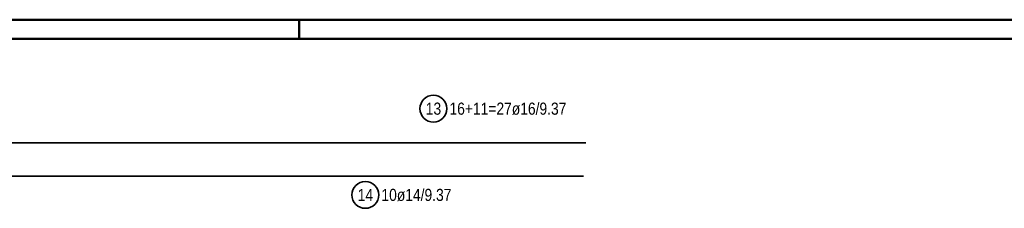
# Model space of a CAD drawing. Header units: millimetres. Extents: x -48 to 49.2, y -6.2 to 26.4.
# Tile 25 of 53: x 8.7 to 15.1, y 19.8 to 21. Entities that reach past the tile are written whole.
import ezdxf

# ---------------------------------------------------------------- set-up
doc = ezdxf.new("R2010")
doc.units = ezdxf.units.MM
doc.layers.add('Schraffuren', color=7, linetype='Continuous', lineweight=20)
doc.styles.add('Arial Narrow', font='ARIALN.TTF')

msp = doc.modelspace()

# ---------------------------------------------------------------- linework, layer by layer
at = {"color": 4, "linetype": 'Continuous', "lineweight": 50}
for p, q in [((43.75, 21.025), (0, 21.025)), ((43.625, 20.9), (0.5, 20.9))]:
    msp.add_line(p, q, dxfattribs=at)
at = {"color": 4, "linetype": 'Continuous', "lineweight": 50, "ltscale": 0.4}
msp.add_line((10.5, 21.025), (10.5, 20.9), dxfattribs=at)
at = {"layer": 'Schraffuren', "color": 2, "linetype": 'Continuous', "lineweight": 35}
for p, q in [((12.370339, 20.221085), (2.999947, 20.221085)), ((12.355837, 20.00415), (2.985445, 20.00415))]:
    msp.add_line(p, q, dxfattribs=at)
for centre in [(11.376271, 20.44475), (10.932565, 19.882373)]:
    msp.add_circle(centre, 0.0875, dxfattribs=at)

# ---------------------------------------------------------------- texts
at = {"layer": 'Schraffuren', "color": 2, "lineweight": 35, "char_height": 0.07875, "attachment_point": 1, "line_spacing_factor": 0.9, "style": 'Arial Narrow'}
for s, insert in [('13', (11.326659, 20.484125)), ('16+11=27ø16/9.37', (11.481271, 20.484125)), ('14', (10.882953, 19.921748)), ('10ø14/9.37', (11.037565, 19.921748))]:
    msp.add_mtext(s, dxfattribs=dict(at, insert=insert))

doc.saveas('drawing.dxf')
